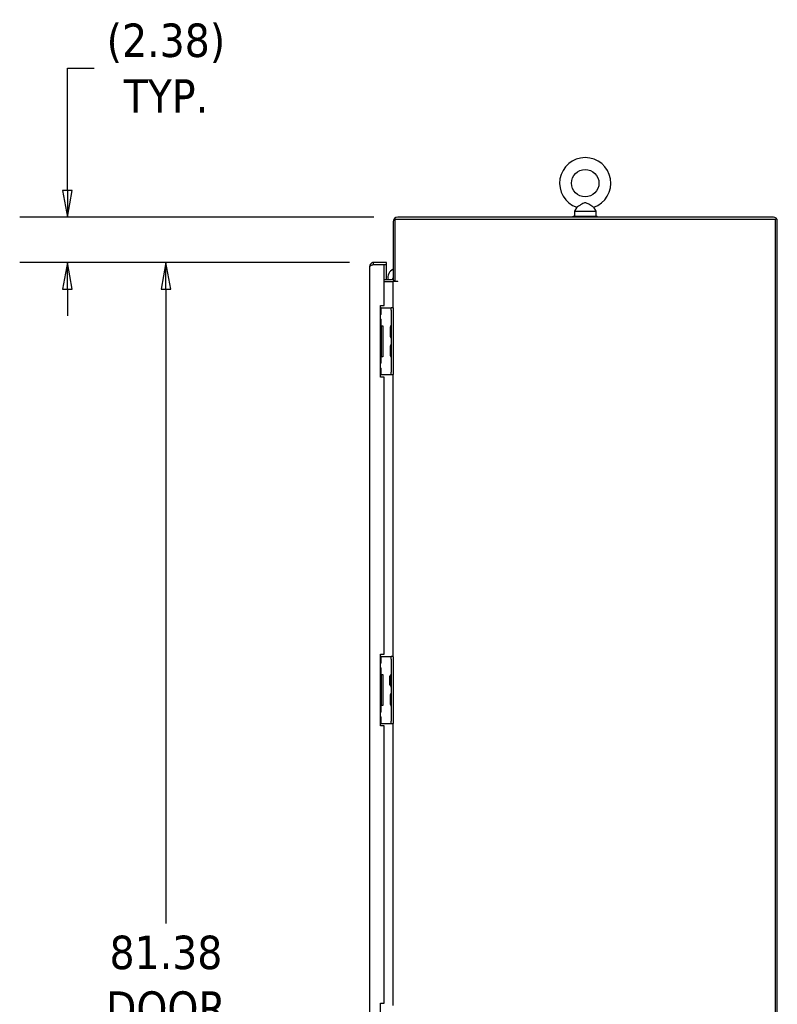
# Model space of a CAD drawing. Extents: x 784 to 1207, y 24 to 294.
# Tile 182 of 217: x 963 to 1002, y 189 to 241. Entities that reach past the tile are written whole.
import ezdxf

# ---------------------------------------------------------------- set-up
doc = ezdxf.new("R2010")
doc.units = 0
doc.header["$LTSCALE"] = 4
doc.header["$MEASUREMENT"] = 0
doc.layers.get('0').update_dxf_attribs({"linetype": 'CONTINUOUS'})
doc.layers.get('DEFPOINTS').update_dxf_attribs({"linetype": 'CONTINUOUS'})
doc.styles.add('ROMANS', font='romans.shx')
doc.dimstyles.new('Default (ANSI)', dxfattribs={"dimscale": 20, "dimtxt": 0.07, "dimasz": 0.07, "dimexe": 0.125, "dimexo": 0.0625, "dimgap": 0.031496, "dimtad": 0, "dimtih": 1, "dimtoh": 1, "dimrnd": 1e-08, "dimzin": 0, "dimdsep": 46, "dimtxsty": 'ROMANS', "dimblk": 'Filled-1', "dimcen": 0.09, "dimdle": 0.393701, "dimclrd": 256, "dimclre": 256, "dimclrt": 256, "dimadec": 0, "dimazin": 0, "dimtfac": 0.928571, "dimtofl": 0, "dimtmove": 0, "dimatfit": 3, "dimfxl": 1, "dimtolj": 1, "dimtzin": 0, "dimlwd": -1, "dimlwe": -1, "dimarcsym": 0})

# ---------------------------------------------------------------- blocks, each defined once
blk = doc.blocks.new('Filled-1')
at = {"color": 0}
for p, q in [((0, 0), (-1, 0.179)), ((-1, 0.179), (-1, -0.179)), ((-1, 0), (0, 0)), ((-1, -0.179), (0, 0))]:
    blk.add_line(p, q, dxfattribs=at)
at = {"color": 0, "flags": 128}
blk.add_lwpolyline([(-1, -0.179), (0, 0), (-1, 0.179), (-1, -0.179)], dxfattribs=at)
at = {"color": 0}
blk.add_solid([(-1, -0.179), (0, 0), (-1, 0.179), (-1, -0.179)], dxfattribs=at)
blk = doc.blocks.new('*D11')
at = {"transparency": 16777216}
for p, q in [((980.006, 227.955), (967.881, 227.955)), ((970.381, 226.555), (970.381, 193.308)), ((970.381, 147.98), (970.381, 181.227)), ((980.006, 146.58), (967.881, 146.58))]:
    blk.add_line(p, q, dxfattribs=at)
at = {"layer": 'DEFPOINTS', "color": 0, "transparency": 16777216}
for p in [(970.381, 227.955), (981.256, 227.955), (981.256, 146.58)]:
    blk.add_point(p, dxfattribs=at)
at = {"transparency": 16777216, "xscale": 1.400000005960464, "yscale": 1.400000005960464, "zscale": 1.400000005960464}
for p, rotation in [((970.381, 227.955), 90), ((970.381, 146.58), 270)]:
    blk.add_blockref('Filled-1', p, dxfattribs=dict(at, rotation=rotation))
at = {"transparency": 16777216, "insert": (970.381, 187.267), "char_height": 1.4, "attachment_point": 5, "style": 'ROMANS'}
blk.add_mtext('\\A1;\\fTahoma|b0|i0;\\H1.7500;81.38\\P\\fTahoma|b0|i0;\\H1.7500;DOOR\\P\\fTahoma|b0|i0;\\H1.7500;HEIGHT\\P\\fTahoma|b0|i0;\\H1.7500;(2 PL.)', dxfattribs=at)
blk = doc.blocks.new('*D12')
at = {"transparency": 16777216}
for p, q in [((965.221, 231.73), (965.221, 238.144)), ((965.221, 238.144), (966.621, 238.144)), ((981.277, 230.33), (962.721, 230.33)), ((980.006, 227.955), (962.721, 227.955)), ((965.221, 226.555), (965.221, 225.155))]:
    blk.add_line(p, q, dxfattribs=at)
at = {"layer": 'DEFPOINTS', "color": 0, "transparency": 16777216}
for p in [(982.527, 230.33), (965.221, 227.955), (981.256, 227.955)]:
    blk.add_point(p, dxfattribs=at)
at = {"transparency": 16777216, "xscale": 1.400000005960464, "yscale": 1.400000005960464, "zscale": 1.400000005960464}
for p, rotation in [((965.221, 230.33), 270), ((965.221, 227.955), 90)]:
    blk.add_blockref('Filled-1', p, dxfattribs=dict(at, rotation=rotation))
at = {"transparency": 16777216, "insert": (970.381, 238.144), "char_height": 1.4, "attachment_point": 5, "style": 'ROMANS'}
blk.add_mtext('\\A1;\\fTahoma|b0|i0;\\H1.7500;(2.38)\\P\\fTahoma|b0|i0;\\H1.7500;TYP.', dxfattribs=at)

msp = doc.modelspace()

# ---------------------------------------------------------------- linework, layer by layer
for p, q in [((991.902, 230.848), (991.785, 230.642)), ((992.788, 230.848), (992.905, 230.642)), ((982.387, 226.97), (982.387, 230.226)), ((982.387, 230.226), (1002.304, 230.226)), ((1002.21, 230.33), (982.527, 230.33)), ((991.72, 230.392), (992.97, 230.392)), ((991.72, 230.33), (991.72, 230.392)), ((991.785, 230.642), (992.905, 230.642)), ((991.785, 230.642), (991.785, 230.392)), ((992.905, 230.642), (992.905, 230.392)), ((992.97, 230.33), (992.97, 230.392)), ((1002.304, 230.226), (1002.304, 140.309)), ((982.283, 230.085), (982.283, 227.007)), ((1002.408, 140.309), (1002.408, 230.132)), ((981.058, 146.778), (981.058, 227.757)), ((981.933, 227.955), (981.256, 227.955)), ((981.256, 227.851), (981.256, 227.955)), ((981.256, 227.851), (981.933, 227.851)), ((981.256, 227.85), (981.808, 227.85)), ((981.808, 225.705), (981.808, 227.85)), ((981.808, 227.85), (981.933, 227.85)), ((981.933, 227.851), (981.933, 227.955)), ((981.933, 227.059), (981.933, 227.85)), ((981.808, 227.059), (982.189, 227.059)), ((981.808, 226.955), (982.189, 226.955)), ((982.189, 226.955), (982.283, 226.955)), ((982.283, 227.007), (982.387, 227.007)), ((982.283, 225.58), (982.283, 226.955)), ((982.527, 226.955), (982.283, 226.955)), ((982.387, 226.97), (982.527, 226.97)), ((981.621, 225.705), (981.808, 225.705)), ((981.621, 221.955), (981.621, 225.705)), ((981.656, 225.58), (981.621, 225.58)), ((981.656, 225.58), (982.116, 225.58)), ((981.656, 225.236), (981.656, 225.58)), ((982.116, 225.58), (982.179, 225.58)), ((982.179, 225.455), (982.179, 225.58)), ((982.283, 225.58), (982.179, 225.58)), ((982.283, 225.58), (982.283, 225.455)), ((981.656, 225.236), (981.621, 225.236)), ((981.621, 224.986), (981.656, 224.986)), ((981.656, 224.642), (981.656, 224.986)), ((982.179, 225.455), (982.179, 222.205)), ((982.283, 225.455), (982.283, 222.205)), ((981.656, 224.642), (981.621, 224.642)), ((981.672, 224.611), (981.621, 224.611)), ((981.656, 224.642), (981.751, 224.642)), ((981.672, 223.049), (981.672, 224.611)), ((981.751, 224.642), (981.751, 223.017)), ((982.127, 224.562), (982.127, 224.098)), ((982.127, 223.562), (982.127, 223.098)), ((981.621, 223.049), (981.672, 223.049)), ((981.621, 223.017), (981.656, 223.017)), ((981.751, 223.017), (981.656, 223.017)), ((981.656, 222.674), (981.656, 223.017)), ((981.656, 222.674), (981.621, 222.674)), ((981.621, 222.424), (981.656, 222.424)), ((981.656, 222.08), (981.656, 222.424)), ((981.621, 222.08), (981.656, 222.08)), ((981.808, 221.955), (981.621, 221.955)), ((981.656, 222.08), (982.116, 222.08)), ((981.808, 207.424), (981.808, 221.955)), ((982.116, 222.08), (982.179, 222.08)), ((982.179, 222.08), (982.179, 222.205)), ((982.179, 222.08), (982.283, 222.08)), ((982.283, 222.205), (982.283, 222.08)), ((982.283, 207.298), (982.283, 222.08)), ((981.621, 207.424), (981.808, 207.424)), ((981.621, 203.674), (981.621, 207.424)), ((981.656, 207.299), (981.621, 207.299)), ((981.656, 206.955), (981.621, 206.955)), ((981.656, 207.299), (982.116, 207.299)), ((981.656, 206.955), (981.656, 207.299)), ((982.116, 207.299), (982.179, 207.299)), ((982.179, 207.174), (982.179, 207.299)), ((982.283, 207.299), (982.179, 207.299)), ((982.179, 207.174), (982.179, 203.924)), ((982.283, 207.298), (982.283, 207.174)), ((982.283, 207.174), (982.283, 203.924)), ((981.621, 206.705), (981.656, 206.705)), ((981.656, 206.361), (981.656, 206.705)), ((981.656, 206.361), (981.621, 206.361)), ((981.672, 206.33), (981.621, 206.33)), ((981.656, 206.361), (981.751, 206.361)), ((981.672, 204.767), (981.672, 206.33)), ((981.751, 206.361), (981.751, 204.736)), ((982.103, 205.81), (982.103, 206.287)), ((982.127, 206.267), (982.103, 206.287)), ((982.127, 206.281), (982.127, 205.816)), ((982.127, 205.831), (982.103, 205.81)), ((982.127, 205.281), (982.127, 204.816)), ((981.621, 204.767), (981.672, 204.767)), ((981.621, 204.736), (981.656, 204.736)), ((981.656, 204.392), (981.621, 204.392)), ((981.751, 204.736), (981.656, 204.736)), ((981.656, 204.392), (981.656, 204.736)), ((981.621, 204.142), (981.656, 204.142)), ((981.656, 203.799), (981.656, 204.142)), ((982.179, 203.799), (982.179, 203.924)), ((982.283, 203.924), (982.283, 203.799)), ((981.621, 203.799), (981.656, 203.799)), ((981.808, 203.674), (981.621, 203.674)), ((981.656, 203.799), (982.116, 203.799)), ((981.808, 189.142), (981.808, 203.674)), ((982.116, 203.799), (982.179, 203.799)), ((982.179, 203.799), (982.283, 203.799)), ((982.283, 189.017), (982.283, 203.799)), ((981.621, 189.142), (981.808, 189.142)), ((981.621, 185.392), (981.621, 189.142))]:
    msp.add_line(p, q)
msp.add_circle((992.345, 232.112), 0.72)
for centre, radius, start, end in [((992.345, 232.112), 1.34, 289.3173, 250.6827), ((982.527, 230.085), 0.245, 90, 180), ((1002.21, 230.132), 0.198, 0, 90), ((982.509, 227.155), 0.5, 116.944, 191.1022), ((982.189, 227.153), 0.0937, 270, 0), ((982.189, 227.153), 0.198, 270, 312.52), ((982.527, 226.963), 0.00781, 270, 90), ((982.246, 224.556), 0.12, 130.7848, 176.0521), ((982.158, 224.562), 0.0312, 176.0521, 180), ((982.147, 224.67), 0.0312, 310.7848, 0), ((982.158, 224.098), 0.0312, 180, 183.9479), ((982.246, 224.104), 0.12, 183.9479, 229.2152), ((982.147, 223.989), 0.0312, 0, 49.2152), ((982.246, 223.556), 0.12, 130.7848, 176.0521), ((982.158, 223.562), 0.0312, 176.0521, 180), ((982.147, 223.67), 0.0312, 310.7848, 0), ((982.158, 223.098), 0.0312, 180, 183.9479), ((982.246, 223.104), 0.12, 183.9479, 229.2152), ((982.147, 222.989), 0.0312, 0, 49.2152), ((982.246, 206.275), 0.12, 130.7848, 176.0521), ((982.158, 206.281), 0.0312, 176.0521, 180), ((982.147, 206.389), 0.0312, 310.7848, 0), ((982.158, 205.816), 0.0312, 180, 183.9479), ((982.246, 205.822), 0.12, 183.9479, 229.2152), ((982.147, 205.708), 0.0312, 0, 49.2152), ((982.147, 205.389), 0.0312, 310.7848, 0), ((982.246, 205.275), 0.12, 130.7848, 176.0521), ((982.158, 205.281), 0.0312, 176.0521, 180), ((982.158, 204.816), 0.0312, 180, 183.9479), ((982.246, 204.822), 0.12, 183.9479, 229.2152), ((982.147, 204.708), 0.0312, 0, 49.2152)]:
    msp.add_arc(centre, radius, start, end)
for points, knots in [([(992.345, 231.082), (992.324, 231.082), (992.302, 231.079), (992.241, 231.057), (992.203, 231.037), (992.116, 230.985), (992.07, 230.955), (991.998, 230.909), (991.971, 230.891), (991.931, 230.866), (991.917, 230.857), (991.904, 230.849), (991.902, 230.848), (991.902, 230.848)], [0, 0, 0, 0, 0.062924, 0.062924, 0.1490706, 0.1490706, 0.2561051, 0.2561051, 0.336116, 0.336116, 0.4032822, 0.4032822, 0.4447725, 0.4447725, 0.4447725, 0.4447725]), ([(992.788, 230.848), (992.788, 230.848), (992.788, 230.848), (992.788, 230.848), (992.782, 230.852), (992.76, 230.866), (992.745, 230.875), (992.703, 230.902), (992.677, 230.919), (992.611, 230.961), (992.572, 230.986), (992.48, 231.041), (992.431, 231.068), (992.371, 231.081), (992.358, 231.082), (992.345, 231.082)], [1.4343148, 1.4343148, 1.4343148, 1.4343148, 1.4398265, 1.4398265, 1.5142017, 1.5142017, 1.5926848, 1.5926848, 1.6852455, 1.6852455, 1.8026878, 1.8026878, 1.9462224, 1.9462224, 1.9858069, 1.9858069, 1.9858069, 1.9858069]), ([(981.256, 227.955), (981.195, 227.955), (981.134, 227.924), (981.097, 227.874), (981.072, 227.841), (981.058, 227.799), (981.058, 227.757)], [0, 0, 0, 0, 0.935327, 0.935327, 0.935327, 1.570796, 1.570796, 1.570796, 1.570796]), ([(981.058, 227.757), (981.058, 227.776), (981.089, 227.794), (981.139, 227.812), (981.173, 227.825), (981.214, 227.838), (981.256, 227.85)], [0, 0, 0, 0, 0.935327, 0.935327, 0.935327, 1.570796, 1.570796, 1.570796, 1.570796]), ([(981.202, 227.834), (981.207, 227.837), (981.211, 227.839), (981.216, 227.842), (981.228, 227.848), (981.242, 227.851), (981.256, 227.851)], [0.957768, 0.957768, 0.957768, 0.957768, 1.1271971, 1.1271971, 1.1271971, 1.5707963, 1.5707963, 1.5707963, 1.5707963])]:
    msp.add_open_spline(points, degree=3, knots=knots)

# ---------------------------------------------------------------- dimensions: what is measured, and where the dimension line sits
for base, p1, angle, text, picture, middle in [((965.220813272, 227.954825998), (982.527297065, 230.329825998), 90, '\\fTahoma|b0|i0;\\H1.7500;(<>)\\P\\fTahoma|b0|i0;\\H1.7500;TYP.', '*D12', (970.380519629, 238.144471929)), ((970.380519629, 227.954825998), (981.256172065, 146.579825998), 270, '\\fTahoma|b0|i0;\\H1.7500;<>\\P\\fTahoma|b0|i0;\\H1.7500;DOOR\\P\\fTahoma|b0|i0;\\H1.7500;HEIGHT\\P\\fTahoma|b0|i0;\\H1.7500;(2 PL.)', '*D11', (970.380519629, 187.267325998))]:
    dim = msp.add_linear_dim(base=base, p1=p1, p2=(981.256172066, 227.954825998), angle=angle, text=text, dimstyle='Default (ANSI)', override={"dimgap": 0.031496, "dimdec": 2, "dimtol": 0, "dimlim": 0, "dimtp": 0, "dimtm": 0, "dimtdec": 2, "dimatfit": 1})
    dim.commit()
    dim.dimension.update_dxf_attribs({"geometry": picture, "text_midpoint": middle, "dimtype": 160})

doc.saveas('drawing.dxf')
